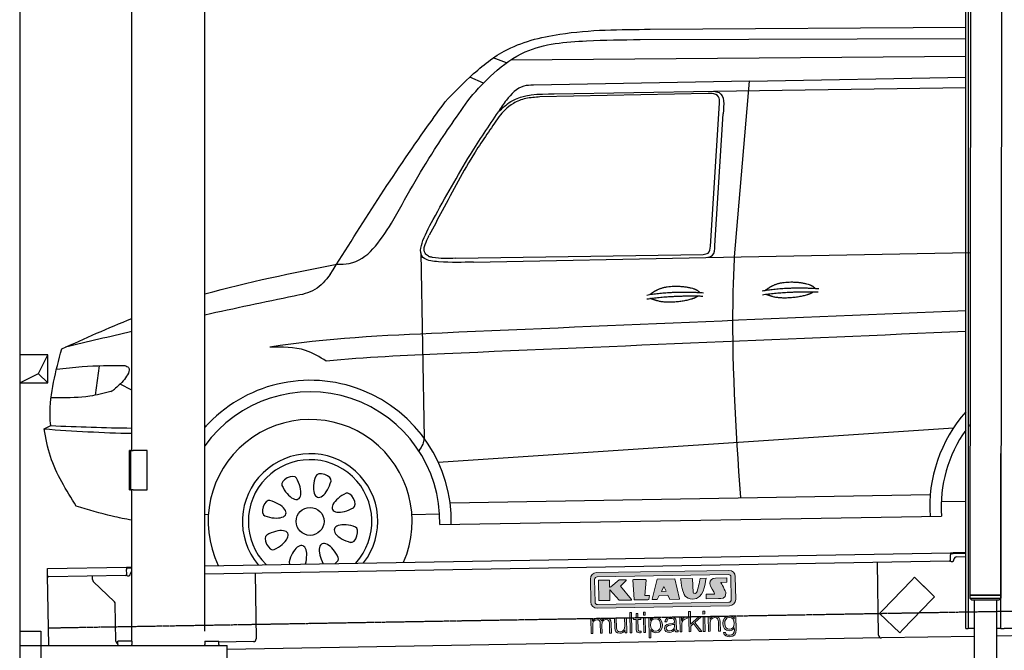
# Model space of a CAD drawing. Header units: millimetres. Extents: x 1073 to 6773, y 5641 to 12616.
# Tile 2 of 4: x 1073 to 4585, y 7995 to 10246. Entities that reach past the tile are written whole.
import ezdxf

# ---------------------------------------------------------------- set-up
doc = ezdxf.new("R2010")
doc.units = ezdxf.units.MM
doc.linetypes.add('GEN3', pattern=[6.25, 5, -1.25])
doc.layers.get('0').update_dxf_attribs({"lineweight": 25})
doc.layers.add('3', color=6, linetype='GEN3', lineweight=25)
doc.layers.add('breakthrough', color=1, linetype='Continuous', lineweight=25)
doc.layers.add('Car', color=10, linetype='Continuous')
doc.layers.add('Logo', color=7, linetype='Continuous')

# ---------------------------------------------------------------- blocks, each defined once
blk = doc.blocks.new('KLAUS')
at = {"layer": 'Logo', "true_color": 0x7b7b7a}
h = blk.add_hatch(color=8, dxfattribs=at)
h.dxf.hatch_style = 2
edge = h.paths.add_edge_path()
edge.add_spline(control_points=[(3.6, 29.09), (2.88, 29.09), (2.3, 28.51), (2.3, 27.8), (2.3, 27.8), (2.3, 16.11), (2.3, 16.11), (2.3, 15.39), (2.88, 14.81), (3.6, 14.81), (3.6, 14.81), (71.16, 14.81), (71.16, 14.81), (71.88, 14.81), (72.46, 15.39), (72.46, 16.11), (72.46, 16.11), (72.46, 27.8), (72.46, 27.8), (72.46, 28.51), (71.88, 29.09), (71.16, 29.09), (71.16, 29.09), (3.6, 29.09), (3.6, 29.09), (3.6, 29.09), (3.6, 29.09), (3.6, 29.09)], knot_values=[0, 0, 0, 0, 1, 1, 1, 2, 2, 2, 3, 3, 3, 4, 4, 4, 5, 5, 5, 6, 6, 6, 7, 7, 7, 8, 8, 8, 9, 9, 9, 9], degree=3, periodic=0)
edge = h.paths.add_edge_path()
edge.add_spline(control_points=[(3.35, 31.23), (3.35, 31.23), (71.47, 31.23), (71.47, 31.23), (73.26, 31.23), (74.71, 29.77), (74.71, 27.99), (74.71, 27.99), (74.71, 16.17), (74.71, 16.17), (74.71, 14.38), (73.26, 12.93), (71.47, 12.93), (71.47, 12.93), (3.35, 12.93), (3.35, 12.93), (1.56, 12.93), (0.11, 14.38), (0.11, 16.17), (0.11, 16.17), (0.11, 27.99), (0.11, 27.99), (0.11, 29.77), (1.56, 31.23), (3.35, 31.23), (3.35, 31.23), (3.35, 31.23), (3.35, 31.23)], knot_values=[0, 0, 0, 0, 1, 1, 1, 2, 2, 2, 3, 3, 3, 4, 4, 4, 5, 5, 5, 6, 6, 6, 7, 7, 7, 8, 8, 8, 9, 9, 9, 9], degree=3, periodic=0)
h = blk.add_hatch(color=8, dxfattribs=at)
h.dxf.hatch_style = 2
edge = h.paths.add_edge_path()
edge.add_spline(control_points=[(4.5, 27.33), (4.5, 27.33), (9.7, 27.33), (9.7, 27.33), (9.84, 27.33), (9.96, 27.22), (9.96, 27.08), (9.96, 27.08), (9.96, 23.69), (9.96, 23.69), (9.96, 23.69), (9.94, 23.64), (10.04, 23.59), (10.14, 23.53), (10.2, 23.57), (10.2, 23.57), (10.2, 23.57), (10.51, 23.75), (10.51, 23.75), (10.51, 23.75), (14.94, 27.33), (14.94, 27.33), (14.94, 27.33), (18.41, 27.33), (18.41, 27.33), (18.41, 27.33), (18.49, 27.33), (18.56, 27.2), (18.65, 27.04), (18.53, 26.91), (18.53, 26.91), (18.53, 26.91), (15.49, 24.11), (15.49, 24.11), (15.49, 24.11), (21.14, 17.06), (21.14, 17.06), (21.14, 17.06), (21.13, 16.91), (21.13, 16.91), (21.08, 16.84), (20.99, 16.82), (20.99, 16.82), (20.99, 16.82), (14.7, 16.82), (14.7, 16.82), (14.7, 16.82), (10.26, 22.17), (10.26, 22.17), (10.26, 22.17), (10.19, 22.24), (10.08, 22.21), (9.97, 22.18), (9.96, 22.11), (9.96, 22.11), (9.96, 22.11), (9.96, 17.08), (9.96, 17.08), (9.96, 16.94), (9.84, 16.82), (9.7, 16.82), (9.7, 16.82), (4.5, 16.82), (4.5, 16.82), (4.36, 16.82), (4.25, 16.94), (4.25, 17.08), (4.25, 17.08), (4.25, 27.08), (4.25, 27.08), (4.25, 27.22), (4.36, 27.33), (4.5, 27.33), (4.5, 27.33), (4.5, 27.33), (4.5, 27.33)], knot_values=[0, 0, 0, 0, 1, 1, 1, 2, 2, 2, 3, 3, 3, 4, 4, 4, 5, 5, 5, 6, 6, 6, 7, 7, 7, 8, 8, 8, 9, 9, 9, 10, 10, 10, 11, 11, 11, 12, 12, 12, 13, 13, 13, 14, 14, 14, 15, 15, 15, 16, 16, 16, 17, 17, 17, 18, 18, 18, 19, 19, 19, 20, 20, 20, 21, 21, 21, 22, 22, 22, 23, 23, 23, 24, 24, 24, 25, 25, 25, 25], degree=3, periodic=0)
h = blk.add_hatch(color=8, dxfattribs=at)
h.dxf.hatch_style = 2
h.paths.add_polyline_path([(22.42, 17.06), (21.97, 27.15), (22.24, 27.33), (28.55, 27.33), (28.86, 26.97), (28.01, 19.08), (30.26, 19.07), (30.44, 18.95), (30.08, 16.95), (29.49, 16.82), (22.6, 16.82)])
h = blk.add_hatch(color=8, dxfattribs=at)
h.paths.add_polyline_path([(36.52, 21.01), (38.93, 21.01), (37.87, 23.57)])
h.paths.add_polyline_path([(34.52, 27.33), (43.65, 27.33), (45.76, 16.94), (45.57, 16.82), (40.83, 16.82), (39.89, 18.95), (35.42, 18.95), (34.27, 16.82), (31.78, 16.82), (31.66, 17)])
h = blk.add_hatch(color=8, dxfattribs=at)
h.dxf.hatch_style = 2
edge = h.paths.add_edge_path()
edge.add_spline(control_points=[(52.69, 27.32), (52.69, 27.32), (52.88, 20.14), (52.88, 20.14), (53.01, 19.89), (53.2, 19.77), (53.43, 19.71), (53.91, 19.59), (54.43, 19.57), (54.64, 20.03), (55.23, 21.34), (56.27, 25.45), (56.6, 27.33), (56.6, 27.33), (59.77, 27.33), (59.77, 27.33), (58.77, 23.9), (58.56, 16.82), (52.63, 16.76), (48.72, 16.72), (48.01, 19.35), (47.27, 22.24), (46.89, 23.68), (46.54, 27.33), (46.54, 27.33), (46.54, 27.33), (52.69, 27.32), (52.69, 27.32), (52.69, 27.32), (52.69, 27.32), (52.69, 27.32)], knot_values=[0, 0, 0, 0, 1, 1, 1, 2, 2, 2, 3, 3, 3, 4, 4, 4, 5, 5, 5, 6, 6, 6, 7, 7, 7, 8, 8, 8, 9, 9, 9, 10, 10, 10, 10], degree=3, periodic=0)
h = blk.add_hatch(color=8, dxfattribs=at)
h.dxf.hatch_style = 2
edge = h.paths.add_edge_path()
edge.add_spline(control_points=[(64.46, 27.33), (64.46, 27.33), (70.31, 27.33), (70.31, 27.33), (70.31, 26.52), (70.31, 26.02), (70.31, 25.12), (70.31, 25.12), (67.3, 25.12), (67.3, 25.12), (67.24, 25.04), (67.25, 25.11), (67.25, 24.91), (67.25, 24.88), (69.73, 20.38), (69.73, 19.57), (69.73, 16.4), (67.22, 16.81), (65.9, 16.82), (65.9, 16.82), (59.59, 16.82), (59.59, 16.82), (59.59, 17.76), (59.59, 18.23), (59.59, 19.14), (59.59, 19.14), (63.75, 19.14), (63.75, 19.14), (63.82, 19.22), (63.81, 19.11), (63.81, 19.31), (63.81, 20.32), (61.58, 23.06), (61.58, 24.63), (61.58, 26.33), (62.83, 27.34), (64.46, 27.33), (64.46, 27.33), (64.46, 27.33), (64.46, 27.33)], knot_values=[0, 0, 0, 0, 1, 1, 1, 2, 2, 2, 3, 3, 3, 4, 4, 4, 5, 5, 5, 6, 6, 6, 7, 7, 7, 8, 8, 8, 9, 9, 9, 10, 10, 10, 11, 11, 11, 12, 12, 12, 13, 13, 13, 13], degree=3, periodic=0)
at = {"layer": 'Logo', "true_color": 0xef7c00}
h = blk.add_hatch(color=30, dxfattribs=at)
h.dxf.hatch_style = 2
h.paths.add_polyline_path([(20.07, 0), (20.99, 0), (20.99, 10.45), (20.07, 10.45)])
h = blk.add_hatch(color=30, dxfattribs=at)
h.paths.add_polyline_path([(27.1, 0), (28.03, 0), (28.03, 7.55), (27.1, 7.55)])
h.paths.add_polyline_path([(27.1, 8.98), (28.03, 8.98), (28.03, 10.45), (27.1, 10.45)])
h = blk.add_hatch(color=30, dxfattribs=at)
h.dxf.hatch_style = 2
h.paths.add_polyline_path([(50.4, 0), (51.32, 0), (51.32, 2.87), (52.82, 4.11), (55.8, 0), (56.96, 0), (53.52, 4.76), (56.74, 7.55), (55.51, 7.55), (51.32, 3.89), (51.32, 10.45), (50.4, 10.45)])
h = blk.add_hatch(color=30, dxfattribs=at)
h.paths.add_polyline_path([(57.74, 0), (58.66, 0), (58.66, 7.55), (57.74, 7.55)])
h.paths.add_polyline_path([(57.74, 8.98), (58.66, 8.98), (58.66, 10.45), (57.74, 10.45)])
h = blk.add_hatch(color=30, dxfattribs=at)
h.dxf.hatch_style = 2
edge = h.paths.add_edge_path()
edge.add_spline(control_points=[(0, 0), (0, 0), (0.92, 0), (0.92, 0), (0.92, 0), (0.92, 4.22), (0.92, 4.22), (0.94, 5.8), (1.58, 7), (3.18, 7), (4.35, 7), (4.77, 6.15), (4.76, 5.12), (4.76, 5.12), (4.76, 0), (4.76, 0), (4.76, 0), (5.68, 0), (5.68, 0), (5.68, 0), (5.68, 4.27), (5.68, 4.27), (5.68, 5.68), (6.14, 7), (7.73, 7), (9.05, 7), (9.52, 6.32), (9.52, 5.08), (9.52, 5.08), (9.52, 0), (9.52, 0), (9.52, 0), (10.44, 0), (10.44, 0), (10.44, 0), (10.44, 5.12), (10.44, 5.12), (10.44, 6.91), (9.59, 7.77), (7.94, 7.77), (6.94, 7.77), (5.99, 7.29), (5.54, 6.3), (5.26, 7.29), (4.36, 7.77), (3.37, 7.77), (2.17, 7.77), (1.38, 7.19), (0.89, 6.28), (0.89, 6.28), (0.85, 6.28), (0.85, 6.28), (0.85, 6.28), (0.85, 7.55), (0.85, 7.55), (0.85, 7.55), (0, 7.55), (0, 7.55), (0, 7.55), (0, 0), (0, 0), (0, 0), (0, 0), (0, 0)], knot_values=[0, 0, 0, 0, 1, 1, 1, 2, 2, 2, 3, 3, 3, 4, 4, 4, 5, 5, 5, 6, 6, 6, 7, 7, 7, 8, 8, 8, 9, 9, 9, 10, 10, 10, 11, 11, 11, 12, 12, 12, 13, 13, 13, 14, 14, 14, 15, 15, 15, 16, 16, 16, 17, 17, 17, 18, 18, 18, 19, 19, 19, 20, 20, 20, 21, 21, 21, 21], degree=3, periodic=0)
h = blk.add_hatch(color=30, dxfattribs=at)
h.dxf.hatch_style = 2
edge = h.paths.add_edge_path()
edge.add_spline(control_points=[(18.31, 7.55), (18.31, 7.55), (17.39, 7.55), (17.39, 7.55), (17.39, 7.55), (17.39, 3.59), (17.39, 3.59), (17.39, 2.05), (16.7, 0.56), (15.12, 0.56), (13.66, 0.56), (13.15, 1.27), (13.1, 2.64), (13.1, 2.64), (13.1, 7.55), (13.1, 7.55), (13.1, 7.55), (12.18, 7.55), (12.18, 7.55), (12.18, 7.55), (12.18, 2.65), (12.18, 2.65), (12.18, 0.89), (12.93, -0.22), (14.83, -0.22), (15.96, -0.22), (16.95, 0.35), (17.44, 1.36), (17.44, 1.36), (17.47, 1.36), (17.47, 1.36), (17.47, 1.36), (17.47, 0), (17.47, 0), (17.47, 0), (18.31, 0), (18.31, 0), (18.31, 0), (18.31, 7.55), (18.31, 7.55), (18.31, 7.55), (18.31, 7.55), (18.31, 7.55)], knot_values=[0, 0, 0, 0, 1, 1, 1, 2, 2, 2, 3, 3, 3, 4, 4, 4, 5, 5, 5, 6, 6, 6, 7, 7, 7, 8, 8, 8, 9, 9, 9, 10, 10, 10, 11, 11, 11, 12, 12, 12, 13, 13, 13, 14, 14, 14, 14], degree=3, periodic=0)
h = blk.add_hatch(color=30, dxfattribs=at)
h.dxf.hatch_style = 2
edge = h.paths.add_edge_path()
edge.add_spline(control_points=[(24.22, 9.82), (24.22, 9.82), (23.3, 9.82), (23.3, 9.82), (23.3, 9.82), (23.3, 7.55), (23.3, 7.55), (23.3, 7.55), (21.98, 7.55), (21.98, 7.55), (21.98, 7.55), (21.98, 6.78), (21.98, 6.78), (21.98, 6.78), (23.3, 6.78), (23.3, 6.78), (23.3, 6.78), (23.3, 1.61), (23.3, 1.61), (23.28, 0.32), (23.71, -0.09), (24.94, -0.09), (25.22, -0.09), (25.48, -0.06), (25.76, -0.06), (25.76, -0.06), (25.76, 0.73), (25.76, 0.73), (25.5, 0.7), (25.23, 0.69), (24.97, 0.69), (24.31, 0.73), (24.22, 1.08), (24.22, 1.68), (24.22, 1.68), (24.22, 6.78), (24.22, 6.78), (24.22, 6.78), (25.76, 6.78), (25.76, 6.78), (25.76, 6.78), (25.76, 7.55), (25.76, 7.55), (25.76, 7.55), (24.22, 7.55), (24.22, 7.55), (24.22, 7.55), (24.22, 9.82), (24.22, 9.82), (24.22, 9.82), (24.22, 9.82), (24.22, 9.82)], knot_values=[0, 0, 0, 0, 1, 1, 1, 2, 2, 2, 3, 3, 3, 4, 4, 4, 5, 5, 5, 6, 6, 6, 7, 7, 7, 8, 8, 8, 9, 9, 9, 10, 10, 10, 11, 11, 11, 12, 12, 12, 13, 13, 13, 14, 14, 14, 15, 15, 15, 16, 16, 16, 17, 17, 17, 17], degree=3, periodic=0)
h = blk.add_hatch(color=30, dxfattribs=at)
edge = h.paths.add_edge_path()
edge.add_spline(control_points=[(35.84, 3.78), (35.84, 2.21), (35.12, 0.56), (33.37, 0.56), (31.4, 0.56), (30.72, 2.21), (30.72, 3.78), (30.72, 5.49), (31.33, 7), (33.37, 7), (35.12, 7), (35.84, 5.34), (35.84, 3.78), (35.84, 3.78), (35.84, 3.78), (35.84, 3.78)], knot_values=[0, 0, 0, 0, 1, 1, 1, 2, 2, 2, 3, 3, 3, 4, 4, 4, 5, 5, 5, 5], degree=3, periodic=0)
edge = h.paths.add_edge_path()
edge.add_spline(control_points=[(29.79, -2.8), (29.79, -2.8), (30.72, -2.8), (30.72, -2.8), (30.72, -2.8), (30.72, 1.43), (30.72, 1.43), (30.72, 1.43), (30.74, 1.43), (30.74, 1.43), (31.14, 0.35), (32.24, -0.22), (33.37, -0.22), (35.66, -0.22), (36.76, 1.64), (36.76, 3.78), (36.76, 5.91), (35.66, 7.77), (33.37, 7.77), (32.15, 7.77), (31.1, 7.14), (30.67, 6.12), (30.67, 6.12), (30.64, 6.12), (30.64, 6.12), (30.64, 6.12), (30.64, 7.55), (30.64, 7.55), (30.64, 7.55), (29.79, 7.55), (29.79, 7.55), (29.79, 7.55), (29.79, -2.8), (29.79, -2.8), (29.79, -2.8), (29.79, -2.8), (29.79, -2.8)], knot_values=[0, 0, 0, 0, 1, 1, 1, 2, 2, 2, 3, 3, 3, 4, 4, 4, 5, 5, 5, 6, 6, 6, 7, 7, 7, 8, 8, 8, 9, 9, 9, 10, 10, 10, 11, 11, 11, 12, 12, 12, 12], degree=3, periodic=0)
h = blk.add_hatch(color=30, dxfattribs=at)
edge = h.paths.add_edge_path()
edge.add_spline(control_points=[(43.03, 2.93), (43.04, 1.45), (41.8, 0.56), (40.39, 0.56), (39.53, 0.56), (38.71, 1.13), (38.71, 2.05), (38.71, 3.53), (40.66, 3.51), (42.22, 3.79), (42.47, 3.84), (42.88, 3.91), (43, 4.13), (43, 4.13), (43.03, 4.13), (43.03, 4.13), (43.03, 4.13), (43.03, 2.93), (43.03, 2.93), (43.03, 2.93), (43.03, 2.93), (43.03, 2.93)], knot_values=[0, 0, 0, 0, 1, 1, 1, 2, 2, 2, 3, 3, 3, 4, 4, 4, 5, 5, 5, 6, 6, 6, 7, 7, 7, 7], degree=3, periodic=0)
edge = h.paths.add_edge_path()
edge.add_spline(control_points=[(39.03, 5.24), (39.06, 6.47), (39.91, 7), (41.05, 7), (42.14, 7), (43.03, 6.69), (43.03, 5.45), (43.03, 4.61), (42.6, 4.51), (41.84, 4.42), (39.85, 4.19), (37.79, 4.11), (37.79, 1.99), (37.79, 0.47), (38.93, -0.22), (40.32, -0.22), (41.77, -0.22), (42.43, 0.34), (43.07, 1.32), (43.07, 1.32), (43.1, 1.32), (43.1, 1.32), (43.1, 0.53), (43.25, 0), (44.19, 0), (44.43, 0), (44.58, 0.01), (44.79, 0.06), (44.79, 0.06), (44.79, 0.83), (44.79, 0.83), (44.71, 0.81), (44.6, 0.78), (44.49, 0.78), (44.13, 0.78), (43.95, 0.98), (43.95, 1.33), (43.95, 1.33), (43.95, 5.34), (43.95, 5.34), (43.95, 7.36), (42.5, 7.77), (41.17, 7.77), (39.44, 7.77), (38.2, 7.01), (38.11, 5.24), (38.11, 5.24), (39.03, 5.24), (39.03, 5.24), (39.03, 5.24), (39.03, 5.24), (39.03, 5.24)], knot_values=[0, 0, 0, 0, 1, 1, 1, 2, 2, 2, 3, 3, 3, 4, 4, 4, 5, 5, 5, 6, 6, 6, 7, 7, 7, 8, 8, 8, 9, 9, 9, 10, 10, 10, 11, 11, 11, 12, 12, 12, 13, 13, 13, 14, 14, 14, 15, 15, 15, 16, 16, 16, 17, 17, 17, 17], degree=3, periodic=0)
h = blk.add_hatch(color=30, dxfattribs=at)
h.dxf.hatch_style = 2
edge = h.paths.add_edge_path()
edge.add_spline(control_points=[(45.79, 0), (45.79, 0), (46.71, 0), (46.71, 0), (46.71, 0), (46.71, 4.03), (46.71, 4.03), (46.71, 5.59), (47.85, 6.82), (49.52, 6.73), (49.52, 6.73), (49.52, 7.66), (49.52, 7.66), (48.16, 7.72), (47.14, 7), (46.67, 5.78), (46.67, 5.78), (46.64, 5.78), (46.64, 5.78), (46.64, 5.78), (46.64, 7.55), (46.64, 7.55), (46.64, 7.55), (45.79, 7.55), (45.79, 7.55), (45.79, 7.55), (45.79, 0), (45.79, 0), (45.79, 0), (45.79, 0), (45.79, 0)], knot_values=[0, 0, 0, 0, 1, 1, 1, 2, 2, 2, 3, 3, 3, 4, 4, 4, 5, 5, 5, 6, 6, 6, 7, 7, 7, 8, 8, 8, 9, 9, 9, 10, 10, 10, 10], degree=3, periodic=0)
h = blk.add_hatch(color=30, dxfattribs=at)
h.dxf.hatch_style = 2
edge = h.paths.add_edge_path()
edge.add_spline(control_points=[(60.41, 0), (60.41, 0), (61.33, 0), (61.33, 0), (61.33, 0), (61.33, 4.41), (61.33, 4.41), (61.36, 5.89), (62.24, 7), (63.7, 7), (65.2, 7), (65.62, 6.02), (65.62, 4.71), (65.62, 4.71), (65.62, 0), (65.62, 0), (65.62, 0), (66.54, 0), (66.54, 0), (66.54, 0), (66.54, 4.86), (66.54, 4.86), (66.54, 6.66), (65.9, 7.77), (63.78, 7.77), (62.71, 7.77), (61.7, 7.16), (61.36, 6.25), (61.36, 6.25), (61.33, 6.25), (61.33, 6.25), (61.33, 6.25), (61.33, 7.55), (61.33, 7.55), (61.33, 7.55), (60.41, 7.55), (60.41, 7.55), (60.41, 7.55), (60.41, 0), (60.41, 0), (60.41, 0), (60.41, 0), (60.41, 0)], knot_values=[0, 0, 0, 0, 1, 1, 1, 2, 2, 2, 3, 3, 3, 4, 4, 4, 5, 5, 5, 6, 6, 6, 7, 7, 7, 8, 8, 8, 9, 9, 9, 10, 10, 10, 11, 11, 11, 12, 12, 12, 13, 13, 13, 14, 14, 14, 14], degree=3, periodic=0)
h = blk.add_hatch(color=30, dxfattribs=at)
edge = h.paths.add_edge_path()
edge.add_spline(control_points=[(71.32, 0.86), (69.62, 0.86), (68.83, 2.34), (68.83, 3.86), (68.83, 5.43), (69.56, 7), (71.32, 7), (73.06, 7), (73.75, 5.34), (73.75, 3.86), (73.75, 2.33), (72.91, 0.86), (71.32, 0.86), (71.32, 0.86), (71.32, 0.86), (71.32, 0.86)], knot_values=[0, 0, 0, 0, 1, 1, 1, 2, 2, 2, 3, 3, 3, 4, 4, 4, 5, 5, 5, 5], degree=3, periodic=0)
edge = h.paths.add_edge_path()
edge.add_spline(control_points=[(74.67, 7.55), (74.67, 7.55), (73.75, 7.55), (73.75, 7.55), (73.75, 7.55), (73.75, 6.25), (73.75, 6.25), (73.75, 6.25), (73.72, 6.25), (73.72, 6.25), (73.35, 7.09), (72.41, 7.77), (71.32, 7.77), (69.13, 7.77), (67.9, 6.05), (67.9, 3.97), (67.9, 1.82), (68.9, 0.09), (71.32, 0.09), (72.4, 0.09), (73.29, 0.72), (73.72, 1.64), (73.72, 1.64), (73.75, 1.64), (73.75, 1.64), (73.75, 1.64), (73.75, 0.61), (73.75, 0.61), (73.75, -1.23), (73.01, -2.24), (71.32, -2.24), (70.29, -2.24), (69.31, -1.85), (69.1, -0.73), (69.1, -0.73), (68.18, -0.73), (68.18, -0.73), (68.31, -2.34), (69.81, -3.02), (71.32, -3.02), (73.79, -3.02), (74.65, -1.64), (74.67, 0.61), (74.67, 0.61), (74.67, 7.55), (74.67, 7.55), (74.67, 7.55), (74.67, 7.55), (74.67, 7.55)], knot_values=[0, 0, 0, 0, 1, 1, 1, 2, 2, 2, 3, 3, 3, 4, 4, 4, 5, 5, 5, 6, 6, 6, 7, 7, 7, 8, 8, 8, 9, 9, 9, 10, 10, 10, 11, 11, 11, 12, 12, 12, 13, 13, 13, 14, 14, 14, 15, 15, 15, 16, 16, 16, 16], degree=3, periodic=0)
at = {"layer": 'Logo', "lineweight": 0}
for points in [[(22.42, 17.06), (21.97, 27.15), (22.24, 27.33), (28.55, 27.33), (28.86, 26.97), (28.01, 19.08), (30.26, 19.07), (30.44, 18.95), (30.08, 16.95), (29.49, 16.82), (22.6, 16.82), (22.42, 17.06), (22.42, 17.06)], [(34.52, 27.33), (43.65, 27.33), (45.76, 16.94), (45.57, 16.82), (40.83, 16.82), (39.89, 18.95), (35.42, 18.95), (34.27, 16.82), (31.78, 16.82), (31.66, 17), (34.52, 27.33), (34.52, 27.33)], [(36.52, 21.01), (38.93, 21.01), (37.87, 23.57), (36.52, 21.01), (36.52, 21.01)], [(20.07, 0), (20.99, 0), (20.99, 10.45), (20.07, 10.45), (20.07, 0), (20.07, 0)], [(27.1, 8.98), (28.03, 8.98), (28.03, 10.45), (27.1, 10.45), (27.1, 8.98), (27.1, 8.98)], [(50.4, 0), (51.32, 0), (51.32, 2.87), (52.82, 4.11), (55.8, 0), (56.96, 0), (53.52, 4.76), (56.74, 7.55), (55.51, 7.55), (51.32, 3.89), (51.32, 10.45), (50.4, 10.45), (50.4, 0), (50.4, 0)], [(57.74, 8.98), (58.66, 8.98), (58.66, 10.45), (57.74, 10.45), (57.74, 8.98), (57.74, 8.98)], [(27.1, 0), (28.03, 0), (28.03, 7.55), (27.1, 7.55), (27.1, 0), (27.1, 0)], [(57.74, 0), (58.66, 0), (58.66, 7.55), (57.74, 7.55), (57.74, 0), (57.74, 0)]]:
    blk.add_lwpolyline(points, dxfattribs=at)
for points, knots in [([(3.35, 31.23), (3.35, 31.23), (71.47, 31.23), (71.47, 31.23), (73.26, 31.23), (74.71, 29.77), (74.71, 27.99), (74.71, 27.99), (74.71, 16.17), (74.71, 16.17), (74.71, 14.38), (73.26, 12.93), (71.47, 12.93), (71.47, 12.93), (3.35, 12.93), (3.35, 12.93), (1.56, 12.93), (0.11, 14.38), (0.11, 16.17), (0.11, 16.17), (0.11, 27.99), (0.11, 27.99), (0.11, 29.77), (1.56, 31.23), (3.35, 31.23), (3.35, 31.23), (3.35, 31.23), (3.35, 31.23)], [0, 0, 0, 0, 1, 1, 1, 2, 2, 2, 3, 3, 3, 4, 4, 4, 5, 5, 5, 6, 6, 6, 7, 7, 7, 8, 8, 8, 9, 9, 9, 9]), ([(3.6, 29.09), (2.88, 29.09), (2.3, 28.51), (2.3, 27.8), (2.3, 27.8), (2.3, 16.11), (2.3, 16.11), (2.3, 15.39), (2.88, 14.81), (3.6, 14.81), (3.6, 14.81), (71.16, 14.81), (71.16, 14.81), (71.88, 14.81), (72.46, 15.39), (72.46, 16.11), (72.46, 16.11), (72.46, 27.8), (72.46, 27.8), (72.46, 28.51), (71.88, 29.09), (71.16, 29.09), (71.16, 29.09), (3.6, 29.09), (3.6, 29.09), (3.6, 29.09), (3.6, 29.09), (3.6, 29.09)], [0, 0, 0, 0, 1, 1, 1, 2, 2, 2, 3, 3, 3, 4, 4, 4, 5, 5, 5, 6, 6, 6, 7, 7, 7, 8, 8, 8, 9, 9, 9, 9]), ([(4.5, 27.33), (4.5, 27.33), (9.7, 27.33), (9.7, 27.33), (9.84, 27.33), (9.96, 27.22), (9.96, 27.08), (9.96, 27.08), (9.96, 23.69), (9.96, 23.69), (9.96, 23.69), (9.94, 23.64), (10.04, 23.59), (10.14, 23.53), (10.2, 23.57), (10.2, 23.57), (10.2, 23.57), (10.51, 23.75), (10.51, 23.75), (10.51, 23.75), (14.94, 27.33), (14.94, 27.33), (14.94, 27.33), (18.41, 27.33), (18.41, 27.33), (18.41, 27.33), (18.49, 27.33), (18.56, 27.2), (18.65, 27.04), (18.53, 26.91), (18.53, 26.91), (18.53, 26.91), (15.49, 24.11), (15.49, 24.11), (15.49, 24.11), (21.14, 17.06), (21.14, 17.06), (21.14, 17.06), (21.13, 16.91), (21.13, 16.91), (21.08, 16.84), (20.99, 16.82), (20.99, 16.82), (20.99, 16.82), (14.7, 16.82), (14.7, 16.82), (14.7, 16.82), (10.26, 22.17), (10.26, 22.17), (10.26, 22.17), (10.19, 22.24), (10.08, 22.21), (9.97, 22.18), (9.96, 22.11), (9.96, 22.11), (9.96, 22.11), (9.96, 17.08), (9.96, 17.08), (9.96, 16.94), (9.84, 16.82), (9.7, 16.82), (9.7, 16.82), (4.5, 16.82), (4.5, 16.82), (4.36, 16.82), (4.25, 16.94), (4.25, 17.08), (4.25, 17.08), (4.25, 27.08), (4.25, 27.08), (4.25, 27.22), (4.36, 27.33), (4.5, 27.33), (4.5, 27.33), (4.5, 27.33), (4.5, 27.33)], [0, 0, 0, 0, 1, 1, 1, 2, 2, 2, 3, 3, 3, 4, 4, 4, 5, 5, 5, 6, 6, 6, 7, 7, 7, 8, 8, 8, 9, 9, 9, 10, 10, 10, 11, 11, 11, 12, 12, 12, 13, 13, 13, 14, 14, 14, 15, 15, 15, 16, 16, 16, 17, 17, 17, 18, 18, 18, 19, 19, 19, 20, 20, 20, 21, 21, 21, 22, 22, 22, 23, 23, 23, 24, 24, 24, 25, 25, 25, 25]), ([(52.69, 27.32), (52.69, 27.32), (52.88, 20.14), (52.88, 20.14), (53.01, 19.89), (53.2, 19.77), (53.43, 19.71), (53.91, 19.59), (54.43, 19.57), (54.64, 20.03), (55.23, 21.34), (56.27, 25.45), (56.6, 27.33), (56.6, 27.33), (59.77, 27.33), (59.77, 27.33), (58.77, 23.9), (58.56, 16.82), (52.63, 16.76), (48.72, 16.72), (48.01, 19.35), (47.27, 22.24), (46.89, 23.68), (46.54, 27.33), (46.54, 27.33), (46.54, 27.33), (52.69, 27.32), (52.69, 27.32), (52.69, 27.32), (52.69, 27.32), (52.69, 27.32)], [0, 0, 0, 0, 1, 1, 1, 2, 2, 2, 3, 3, 3, 4, 4, 4, 5, 5, 5, 6, 6, 6, 7, 7, 7, 8, 8, 8, 9, 9, 9, 10, 10, 10, 10]), ([(64.46, 27.33), (64.46, 27.33), (70.31, 27.33), (70.31, 27.33), (70.31, 26.52), (70.31, 26.02), (70.31, 25.12), (70.31, 25.12), (67.3, 25.12), (67.3, 25.12), (67.24, 25.04), (67.25, 25.11), (67.25, 24.91), (67.25, 24.88), (69.73, 20.38), (69.73, 19.57), (69.73, 16.4), (67.22, 16.81), (65.9, 16.82), (65.9, 16.82), (59.59, 16.82), (59.59, 16.82), (59.59, 17.76), (59.59, 18.23), (59.59, 19.14), (59.59, 19.14), (63.75, 19.14), (63.75, 19.14), (63.82, 19.22), (63.81, 19.11), (63.81, 19.31), (63.81, 20.32), (61.58, 23.06), (61.58, 24.63), (61.58, 26.33), (62.83, 27.34), (64.46, 27.33), (64.46, 27.33), (64.46, 27.33), (64.46, 27.33)], [0, 0, 0, 0, 1, 1, 1, 2, 2, 2, 3, 3, 3, 4, 4, 4, 5, 5, 5, 6, 6, 6, 7, 7, 7, 8, 8, 8, 9, 9, 9, 10, 10, 10, 11, 11, 11, 12, 12, 12, 13, 13, 13, 13]), ([(0, 0), (0, 0), (0.92, 0), (0.92, 0), (0.92, 0), (0.92, 4.22), (0.92, 4.22), (0.94, 5.8), (1.58, 7), (3.18, 7), (4.35, 7), (4.77, 6.15), (4.76, 5.12), (4.76, 5.12), (4.76, 0), (4.76, 0), (4.76, 0), (5.68, 0), (5.68, 0), (5.68, 0), (5.68, 4.27), (5.68, 4.27), (5.68, 5.68), (6.14, 7), (7.73, 7), (9.05, 7), (9.52, 6.32), (9.52, 5.08), (9.52, 5.08), (9.52, 0), (9.52, 0), (9.52, 0), (10.44, 0), (10.44, 0), (10.44, 0), (10.44, 5.12), (10.44, 5.12), (10.44, 6.91), (9.59, 7.77), (7.94, 7.77), (6.94, 7.77), (5.99, 7.29), (5.54, 6.3), (5.26, 7.29), (4.36, 7.77), (3.37, 7.77), (2.17, 7.77), (1.38, 7.19), (0.89, 6.28), (0.89, 6.28), (0.85, 6.28), (0.85, 6.28), (0.85, 6.28), (0.85, 7.55), (0.85, 7.55), (0.85, 7.55), (0, 7.55), (0, 7.55), (0, 7.55), (0, 0), (0, 0), (0, 0), (0, 0), (0, 0)], [0, 0, 0, 0, 1, 1, 1, 2, 2, 2, 3, 3, 3, 4, 4, 4, 5, 5, 5, 6, 6, 6, 7, 7, 7, 8, 8, 8, 9, 9, 9, 10, 10, 10, 11, 11, 11, 12, 12, 12, 13, 13, 13, 14, 14, 14, 15, 15, 15, 16, 16, 16, 17, 17, 17, 18, 18, 18, 19, 19, 19, 20, 20, 20, 21, 21, 21, 21]), ([(18.31, 7.55), (18.31, 7.55), (17.39, 7.55), (17.39, 7.55), (17.39, 7.55), (17.39, 3.59), (17.39, 3.59), (17.39, 2.05), (16.7, 0.56), (15.12, 0.56), (13.66, 0.56), (13.15, 1.27), (13.1, 2.64), (13.1, 2.64), (13.1, 7.55), (13.1, 7.55), (13.1, 7.55), (12.18, 7.55), (12.18, 7.55), (12.18, 7.55), (12.18, 2.65), (12.18, 2.65), (12.18, 0.89), (12.93, -0.22), (14.83, -0.22), (15.96, -0.22), (16.95, 0.35), (17.44, 1.36), (17.44, 1.36), (17.47, 1.36), (17.47, 1.36), (17.47, 1.36), (17.47, 0), (17.47, 0), (17.47, 0), (18.31, 0), (18.31, 0), (18.31, 0), (18.31, 7.55), (18.31, 7.55), (18.31, 7.55), (18.31, 7.55), (18.31, 7.55)], [0, 0, 0, 0, 1, 1, 1, 2, 2, 2, 3, 3, 3, 4, 4, 4, 5, 5, 5, 6, 6, 6, 7, 7, 7, 8, 8, 8, 9, 9, 9, 10, 10, 10, 11, 11, 11, 12, 12, 12, 13, 13, 13, 14, 14, 14, 14]), ([(24.22, 9.82), (24.22, 9.82), (23.3, 9.82), (23.3, 9.82), (23.3, 9.82), (23.3, 7.55), (23.3, 7.55), (23.3, 7.55), (21.98, 7.55), (21.98, 7.55), (21.98, 7.55), (21.98, 6.78), (21.98, 6.78), (21.98, 6.78), (23.3, 6.78), (23.3, 6.78), (23.3, 6.78), (23.3, 1.61), (23.3, 1.61), (23.28, 0.32), (23.71, -0.09), (24.94, -0.09), (25.22, -0.09), (25.48, -0.06), (25.76, -0.06), (25.76, -0.06), (25.76, 0.73), (25.76, 0.73), (25.5, 0.7), (25.23, 0.69), (24.97, 0.69), (24.31, 0.73), (24.22, 1.08), (24.22, 1.68), (24.22, 1.68), (24.22, 6.78), (24.22, 6.78), (24.22, 6.78), (25.76, 6.78), (25.76, 6.78), (25.76, 6.78), (25.76, 7.55), (25.76, 7.55), (25.76, 7.55), (24.22, 7.55), (24.22, 7.55), (24.22, 7.55), (24.22, 9.82), (24.22, 9.82), (24.22, 9.82), (24.22, 9.82), (24.22, 9.82)], [0, 0, 0, 0, 1, 1, 1, 2, 2, 2, 3, 3, 3, 4, 4, 4, 5, 5, 5, 6, 6, 6, 7, 7, 7, 8, 8, 8, 9, 9, 9, 10, 10, 10, 11, 11, 11, 12, 12, 12, 13, 13, 13, 14, 14, 14, 15, 15, 15, 16, 16, 16, 17, 17, 17, 17]), ([(29.79, -2.8), (29.79, -2.8), (30.72, -2.8), (30.72, -2.8), (30.72, -2.8), (30.72, 1.43), (30.72, 1.43), (30.72, 1.43), (30.74, 1.43), (30.74, 1.43), (31.14, 0.35), (32.24, -0.22), (33.37, -0.22), (35.66, -0.22), (36.76, 1.64), (36.76, 3.78), (36.76, 5.91), (35.66, 7.77), (33.37, 7.77), (32.15, 7.77), (31.1, 7.14), (30.67, 6.12), (30.67, 6.12), (30.64, 6.12), (30.64, 6.12), (30.64, 6.12), (30.64, 7.55), (30.64, 7.55), (30.64, 7.55), (29.79, 7.55), (29.79, 7.55), (29.79, 7.55), (29.79, -2.8), (29.79, -2.8), (29.79, -2.8), (29.79, -2.8), (29.79, -2.8)], [0, 0, 0, 0, 1, 1, 1, 2, 2, 2, 3, 3, 3, 4, 4, 4, 5, 5, 5, 6, 6, 6, 7, 7, 7, 8, 8, 8, 9, 9, 9, 10, 10, 10, 11, 11, 11, 12, 12, 12, 12]), ([(35.84, 3.78), (35.84, 2.21), (35.12, 0.56), (33.37, 0.56), (31.4, 0.56), (30.72, 2.21), (30.72, 3.78), (30.72, 5.49), (31.33, 7), (33.37, 7), (35.12, 7), (35.84, 5.34), (35.84, 3.78), (35.84, 3.78), (35.84, 3.78), (35.84, 3.78)], [0, 0, 0, 0, 1, 1, 1, 2, 2, 2, 3, 3, 3, 4, 4, 4, 5, 5, 5, 5]), ([(39.03, 5.24), (39.06, 6.47), (39.91, 7), (41.05, 7), (42.14, 7), (43.03, 6.69), (43.03, 5.45), (43.03, 4.61), (42.6, 4.51), (41.84, 4.42), (39.85, 4.19), (37.79, 4.11), (37.79, 1.99), (37.79, 0.47), (38.93, -0.22), (40.32, -0.22), (41.77, -0.22), (42.43, 0.34), (43.07, 1.32), (43.07, 1.32), (43.1, 1.32), (43.1, 1.32), (43.1, 0.53), (43.25, 0), (44.19, 0), (44.43, 0), (44.58, 0.01), (44.79, 0.06), (44.79, 0.06), (44.79, 0.83), (44.79, 0.83), (44.71, 0.81), (44.6, 0.78), (44.49, 0.78), (44.13, 0.78), (43.95, 0.98), (43.95, 1.33), (43.95, 1.33), (43.95, 5.34), (43.95, 5.34), (43.95, 7.36), (42.5, 7.77), (41.17, 7.77), (39.44, 7.77), (38.2, 7.01), (38.11, 5.24), (38.11, 5.24), (39.03, 5.24), (39.03, 5.24), (39.03, 5.24), (39.03, 5.24), (39.03, 5.24)], [0, 0, 0, 0, 1, 1, 1, 2, 2, 2, 3, 3, 3, 4, 4, 4, 5, 5, 5, 6, 6, 6, 7, 7, 7, 8, 8, 8, 9, 9, 9, 10, 10, 10, 11, 11, 11, 12, 12, 12, 13, 13, 13, 14, 14, 14, 15, 15, 15, 16, 16, 16, 17, 17, 17, 17]), ([(45.79, 0), (45.79, 0), (46.71, 0), (46.71, 0), (46.71, 0), (46.71, 4.03), (46.71, 4.03), (46.71, 5.59), (47.85, 6.82), (49.52, 6.73), (49.52, 6.73), (49.52, 7.66), (49.52, 7.66), (48.16, 7.72), (47.14, 7), (46.67, 5.78), (46.67, 5.78), (46.64, 5.78), (46.64, 5.78), (46.64, 5.78), (46.64, 7.55), (46.64, 7.55), (46.64, 7.55), (45.79, 7.55), (45.79, 7.55), (45.79, 7.55), (45.79, 0), (45.79, 0), (45.79, 0), (45.79, 0), (45.79, 0)], [0, 0, 0, 0, 1, 1, 1, 2, 2, 2, 3, 3, 3, 4, 4, 4, 5, 5, 5, 6, 6, 6, 7, 7, 7, 8, 8, 8, 9, 9, 9, 10, 10, 10, 10]), ([(60.41, 0), (60.41, 0), (61.33, 0), (61.33, 0), (61.33, 0), (61.33, 4.41), (61.33, 4.41), (61.36, 5.89), (62.24, 7), (63.7, 7), (65.2, 7), (65.62, 6.02), (65.62, 4.71), (65.62, 4.71), (65.62, 0), (65.62, 0), (65.62, 0), (66.54, 0), (66.54, 0), (66.54, 0), (66.54, 4.86), (66.54, 4.86), (66.54, 6.66), (65.9, 7.77), (63.78, 7.77), (62.71, 7.77), (61.7, 7.16), (61.36, 6.25), (61.36, 6.25), (61.33, 6.25), (61.33, 6.25), (61.33, 6.25), (61.33, 7.55), (61.33, 7.55), (61.33, 7.55), (60.41, 7.55), (60.41, 7.55), (60.41, 7.55), (60.41, 0), (60.41, 0), (60.41, 0), (60.41, 0), (60.41, 0)], [0, 0, 0, 0, 1, 1, 1, 2, 2, 2, 3, 3, 3, 4, 4, 4, 5, 5, 5, 6, 6, 6, 7, 7, 7, 8, 8, 8, 9, 9, 9, 10, 10, 10, 11, 11, 11, 12, 12, 12, 13, 13, 13, 14, 14, 14, 14]), ([(74.67, 7.55), (74.67, 7.55), (73.75, 7.55), (73.75, 7.55), (73.75, 7.55), (73.75, 6.25), (73.75, 6.25), (73.75, 6.25), (73.72, 6.25), (73.72, 6.25), (73.35, 7.09), (72.41, 7.77), (71.32, 7.77), (69.13, 7.77), (67.9, 6.05), (67.9, 3.97), (67.9, 1.82), (68.9, 0.09), (71.32, 0.09), (72.4, 0.09), (73.29, 0.72), (73.72, 1.64), (73.72, 1.64), (73.75, 1.64), (73.75, 1.64), (73.75, 1.64), (73.75, 0.61), (73.75, 0.61), (73.75, -1.23), (73.01, -2.24), (71.32, -2.24), (70.29, -2.24), (69.31, -1.85), (69.1, -0.73), (69.1, -0.73), (68.18, -0.73), (68.18, -0.73), (68.31, -2.34), (69.81, -3.02), (71.32, -3.02), (73.79, -3.02), (74.65, -1.64), (74.67, 0.61), (74.67, 0.61), (74.67, 7.55), (74.67, 7.55), (74.67, 7.55), (74.67, 7.55), (74.67, 7.55)], [0, 0, 0, 0, 1, 1, 1, 2, 2, 2, 3, 3, 3, 4, 4, 4, 5, 5, 5, 6, 6, 6, 7, 7, 7, 8, 8, 8, 9, 9, 9, 10, 10, 10, 11, 11, 11, 12, 12, 12, 13, 13, 13, 14, 14, 14, 15, 15, 15, 16, 16, 16, 16]), ([(71.32, 0.86), (69.62, 0.86), (68.83, 2.34), (68.83, 3.86), (68.83, 5.43), (69.56, 7), (71.32, 7), (73.06, 7), (73.75, 5.34), (73.75, 3.86), (73.75, 2.33), (72.91, 0.86), (71.32, 0.86), (71.32, 0.86), (71.32, 0.86), (71.32, 0.86)], [0, 0, 0, 0, 1, 1, 1, 2, 2, 2, 3, 3, 3, 4, 4, 4, 5, 5, 5, 5]), ([(43.03, 2.93), (43.04, 1.45), (41.8, 0.56), (40.39, 0.56), (39.53, 0.56), (38.71, 1.13), (38.71, 2.05), (38.71, 3.53), (40.66, 3.51), (42.22, 3.79), (42.47, 3.84), (42.88, 3.91), (43, 4.13), (43, 4.13), (43.03, 4.13), (43.03, 4.13), (43.03, 4.13), (43.03, 2.93), (43.03, 2.93), (43.03, 2.93), (43.03, 2.93), (43.03, 2.93)], [0, 0, 0, 0, 1, 1, 1, 2, 2, 2, 3, 3, 3, 4, 4, 4, 5, 5, 5, 6, 6, 6, 7, 7, 7, 7])]:
    blk.add_open_spline(points, degree=3, knots=knots, dxfattribs=at)

msp = doc.modelspace()

# ---------------------------------------------------------------- linework, layer by layer
for p, q in [((1072.8, 12115.9), (1072.8, 5815.9)), ((1472.8, 8708), (1472.8, 10683)), ((1732.8, 8063), (1732.8, 10683)), ((4574.5, 10556.4), (4571.8, 8191.9)), ((4447.6, 8072.5), (4447.6, 10319.5)), ((4455.6, 10319.5), (4455.6, 8072.5)), ((4464.1, 10322.5), (4461.8, 8192.1)), ((1467.8, 8708), (1463.8, 8708)), ((1463.8, 8568), (1463.8, 8708)), ((1467.8, 8708), (1477.8, 8708)), ((1467.8, 8708), (1467.8, 8568)), ((1527.8, 8708), (1477.8, 8708)), ((1527.8, 8568), (1527.8, 8708)), ((4572.6, 8072.5), (4572.6, 8697)), ((1463.8, 8568), (1467.8, 8568)), ((1477.8, 8568), (1467.8, 8568)), ((1472.8, 8027.8), (1472.8, 8568)), ((1477.8, 8568), (1527.8, 8568)), ((1732.8, 8297.1), (4392.1, 8343.5)), ((4392.1, 8343.5), (4402.1, 8343.7)), ((4392.1, 8343.5), (4392.2, 8335.5)), ((4402.2, 8339.7), (4392.2, 8339.5)), ((4392.5, 8318.5), (4392.2, 8335.5)), ((4402.1, 8343.7), (4447.6, 8344.5)), ((4447.6, 8340.5), (4402.2, 8339.7)), ((4414.8, 8328.9), (4447.6, 8329.5)), ((1171.6, 8287.3), (1454, 8292.2)), ((1454, 8292.2), (1464, 8292.4)), ((1454, 8292.2), (1454.2, 8284.2)), ((1464.1, 8288.4), (1454.1, 8288.2)), ((1464, 8292.4), (1472.8, 8292.5)), ((1472.8, 8288.5), (1464.1, 8288.4)), ((4387.6, 8313.4), (1732.8, 8267.1)), ((4136.2, 8049), (4131.7, 8308.9)), ((4395.1, 8312.5), (4400.1, 8312.6)), ((4405, 8317.7), (4405, 8318.7)), ((1171.7, 8279.3), (1171.6, 8287.3)), ((1172, 8262.3), (1171.7, 8279.3)), ((1176.4, 8013), (1172, 8262.3)), ((1449.6, 8262.1), (1177.1, 8257.4)), ((1332.3, 8248.2), (1332.1, 8260.1)), ((1454.5, 8267.2), (1454.2, 8284.2)), ((1457.1, 8261.3), (1462.1, 8261.3)), ((1467, 8266.4), (1467, 8267.4)), ((1912, 8270.2), (1916.1, 8036.2)), ((4264.2, 8255.8), (4253.1, 8244.3)), ((4264.2, 8255.8), (4336.1, 8186.4)), ((1410.8, 8168.4), (1335.3, 8241.2)), ((4150.9, 8138.6), (4253.1, 8244.3)), ((4297.2, 8224.6), (4303.7, 8218.3)), ((4325, 8174.8), (4336.1, 8186.4)), ((4571.8, 8191.9), (4461.8, 8192.1)), ((4461.8, 8192.1), (4571.8, 8191.9)), ((4461.8, 8192.1), (4461.8, 8181.1)), ((4571.8, 8191.9), (4571.8, 8180.9)), ((1416.1, 8027.5), (1413.8, 8161.3)), ((4325, 8174.8), (4222.9, 8069.1)), ((4461.8, 8181.1), (4571.8, 8180.9)), ((4468.8, 8174.1), (4461.8, 8181.1)), ((4564.8, 8173.9), (4468.8, 8174.1)), ((4477.2, 8174), (4474.2, 5904)), ((4557.2, 8173.9), (4554.2, 5904)), ((4564.8, 8173.9), (4571.8, 8180.9)), ((4150.9, 8138.6), (4139.8, 8127.1)), ((4211.8, 8057.6), (4139.8, 8127.1)), ((4447.6, 8072.5), (4447.6, 8097.5)), ((4455.6, 8097.5), (4455.6, 8072.5)), ((1072.8, 8063), (1147.8, 8063)), ((1147.8, 8063), (1147.8, 7858)), ((4476.5, 8044.9), (4146.4, 8039.2)), ((4211.8, 8057.6), (4222.9, 8069.1)), ((4447.6, 8072.5), (4455.6, 8072.5)), ((4463.6, 8072.5), (4455.6, 8072.5)), ((4476.6, 8072.5), (4463.6, 8072.5)), ((4572.6, 8072.5), (4556.6, 8072.5)), ((4741.3, 8049.5), (4556.6, 8046.3)), ((4572.6, 8072.5), (4584.6, 8072.5)), ((4621.4, 8072.5), (4584.6, 8072.5)), ((1072.8, 8013), (1812.8, 8013)), ((1472.8, 8028), (1422.8, 8028)), ((1422.8, 8016), (1422.8, 8028)), ((1422.8, 8016), (1422.8, 8013)), ((1472.8, 8027.8), (1472.8, 8016)), ((1472.8, 8013), (1472.8, 8016)), ((1732.8, 8028), (1782.8, 8028)), ((1732.8, 8027.8), (1732.8, 8016)), ((1732.8, 8013), (1732.8, 8016)), ((1782.8, 8016), (1782.8, 8028)), ((1906.2, 8026.1), (1782.8, 8023.9)), ((1782.8, 8016), (1782.8, 8013)), ((4146.4, 8039.2), (1812.8, 7998.4)), ((1812.8, 7908), (1812.8, 8013))]:
    msp.add_line(p, q)
for centre, radius, start, end in [((4571.6, 8673.5), 2, 60, 61.1039), ((4571.6, 8651.5), 2, 297.616, 300), ((4415, 8318.9), 10, 91, 181), ((4387.5, 8318.4), 5, 271, 1), ((4395, 8317.5), 5, 214.2367, 271), ((4400, 8317.6), 5, 271, 1), ((1177, 8262.4), 5, 181, 271), ((1449.5, 8267.1), 5, 271, 1), ((1457, 8266.3), 5, 214.2367, 271), ((1462, 8266.3), 5, 271, 1), ((1477, 8267.6), 10, 114.7874, 181), ((1342.3, 8248.4), 10, 181, 226), ((4296.6, 8223.9), 1, 46, 106), ((4303, 8217.6), 1, 346, 46), ((4571.6, 8223.5), 2, 60, 82.1586), ((4571.6, 8201.5), 2, 276.6849, 300), ((1403.8, 8161.2), 10, 1, 46), ((4146.2, 8049.2), 10, 181, 271), ((1426.1, 8027.7), 10, 181, 250.2934), ((1906.1, 8036.1), 10, 271, 1)]:
    msp.add_arc(centre, radius, start, end)
at = {"layer": '3'}
msp.add_line((1175.3, 8075.3), (6230.4, 8163.5), dxfattribs=at)
at = {"layer": 'breakthrough'}
for p, q in [((1140.1, 8982.5), (1172.7, 9049.6)), ((1072.7, 8949.6), (1140.1, 8982.5)), ((1139.9, 8982.4), (1172.7, 8949.6))]:
    msp.add_line(p, q, dxfattribs=at)
msp.add_lwpolyline([(1172.7, 9049.6), (1072.7, 9049.6), (1072.7, 8949.6), (1172.7, 8949.6)], close=True, dxfattribs=at)
at = {"layer": 'Car'}
for p, q in [((3322, 10211.3), (4447.6, 10218.8)), ((3285.7, 10174.9), (4447.6, 10178.8)), ((2824.7, 10102.5), (4447.6, 10115.2)), ((2808.8, 10091.6), (2761.5, 10109)), ((2727.3, 10019.5), (2678, 10040.3)), ((3676.3, 10026.7), (2905, 10012.2)), ((3622.5, 9399.6), (3676.3, 10026.7)), ((3676.3, 10026.7), (4447.6, 10040.1)), ((3528.6, 9981.7), (2928.1, 9969.7)), ((2979.2, 9980.7), (3547.5, 9990.7)), ((3547.5, 9990.7), (4447.6, 10003.7)), ((3536.1, 9437), (3569.1, 9948)), ((3552.2, 9439.6), (3581.5, 9910.1)), ((2503.2, 9413.5), (2515.4, 8751.8)), ((3520.4, 9396.7), (4463.1, 9414.2)), ((2628.2, 9394), (3510.4, 9408.2)), ((2691.7, 9380.6), (3520.4, 9396.7)), ((1356, 9010.9), (1342.4, 8905.7)), ((1472.8, 8924.1), (1430.5, 8944.9)), ((1159.5, 8785.1), (1183.4, 8797)), ((1736.7, 8794.6), (1732.8, 8796.5)), ((2565.4, 8666.8), (4403.7, 8789.6)), ((2607.7, 8521), (4320.6, 8551.4)), ((4359.9, 8527.5), (4447.6, 8526.3)), ((1732.8, 8481.2), (1745.7, 8479.3)), ((2471.5, 8479.6), (2570.2, 8482.4)), ((2570.9, 8443.7), (4360.6, 8473.8))]:
    msp.add_line(p, q, dxfattribs=at)
msp.add_circle((2108.6, 8455.2), 49.8, dxfattribs=at)
for centre, radius, start, end in [((2108.6, 8455.2), 503.5, 358.771, 138.2824), ((2108.6, 8455.2), 462.4, 358.5763, 144.3574), ((2108.6, 8455.2), 363.7, 336.3826, 205.6174), ((4830, 8507.2), 511.4, 138.4074, 183.8174), ((4830, 8507.2), 470.6, 144.364, 184.0237), ((4830, 8507.2), 470.6, 141.3596, 142.7247), ((2108.6, 8455.2), 241.5, 322.1452, 219.8548), ((2108.6, 8455.2), 220.3, 317.5458, 224.4542), ((4830, 8507.2), 368.2, 177.6316, 182.2415), ((4830, 8507.2), 368.2, 225.4759, 225.6325), ((2108.6, 8455.2), 363.7, 269.0241, 272.9759)]:
    msp.add_arc(centre, radius, start, end, dxfattribs=at)
for centre, major_axis, ratio, start_param, end_param in [((2033.8, 8596.8), (-25.7, -12.9), 0.518455, 3.141593, 6.283185), ((2037, 8590.7), (-29.3, 55.4), 0.461408, 1.451723, 4.813727), ((2153.8, 8601.6), (18.5, 59.9), 0.461408, 1.451723, 4.813727), ((2155.9, 8608.2), (-27.3, 9), 0.518455, 3.141593, 6.283185), ((2244.1, 8526.7), (55.4, 29.3), 0.461408, 1.451723, 4.813727), ((2250.2, 8529.9), (-12.9, 25.7), 0.518455, 3.141593, 6.283185), ((1955.6, 8502.5), (-9, -27.3), 0.518455, 3.141593, 6.283185), ((1962.2, 8500.4), (-59.9, 18.5), 0.461408, 1.451723, 4.813727), ((2255, 8409.9), (59.9, -18.5), 0.461408, 1.451723, 4.813727), ((2261.6, 8407.9), (9, 27.3), 0.518455, 3.141593, 6.283185), ((1966.9, 8380.4), (12.9, -25.7), 0.518455, 3.141593, 6.283185), ((1973.1, 8383.6), (-55.4, -29.3), 0.461408, 1.451723, 4.813727), ((2063.3, 8308.7), (-18.5, -59.9), 0.461408, 1.623106, 4.813727), ((2180.1, 8319.6), (29.3, -55.4), 0.461408, 1.451723, 4.742791), ((2183.3, 8313.5), (25.7, 12.9), 0.518455, 5.047077, 6.283185), ((2061.3, 8302.2), (27.3, -9), 0.518455, 3.141593, 3.696714)]:
    msp.add_ellipse(centre, major_axis=major_axis, ratio=ratio, start_param=start_param, end_param=end_param, dxfattribs=at)
for points in [[(2590.7, 9952.8), (2677.5, 10039.8), (2801, 10133.4), (2999.2, 10193.9), (3322, 10211.3)], [(2679.2, 9967), (2763.4, 10054.7), (2876.1, 10130.7), (3094.7, 10170.1), (3285.7, 10174.9)], [(2905, 10012.2), (2870.8, 10008.4), (2808.5, 9958.4), (2780, 9916.7)], [(3569.1, 9948), (3565.6, 9970.8), (3542.3, 9981.6), (3528.6, 9981.7)], [(3547.5, 9990.7), (3567.2, 9985.3), (3581.5, 9910.1)], [(2180.6, 9336.7), (2527.7, 9865.7), (2590.7, 9952.8)], [(2399.4, 9519.7), (2552.3, 9781.8), (2679.2, 9967)], [(2928.1, 9969.7), (2878, 9964.1), (2833.4, 9946.9), (2803.8, 9923.8), (2782.2, 9899.3)], [(2547.6, 9532.8), (2680.1, 9763.9), (2780, 9916.7)], [(2782.2, 9899.3), (2697.1, 9772.9), (2579.6, 9563.4), (2533.4, 9476.5)], [(2203.3, 9373.2), (2248.3, 9376), (2399.4, 9519.7)], [(2691.7, 9380.6), (2566.9, 9381.9), (2516, 9393.2), (2547.6, 9532.8)], [(2516.9, 9436.5), (2528, 9465.7), (2533.4, 9476.5)], [(2533.6, 9399.4), (2521.6, 9408.6), (2515.1, 9427.7), (2516.9, 9436.5)], [(3510.4, 9408.2), (3528.4, 9412.8), (3536.1, 9437)], [(3520.4, 9396.7), (3544.2, 9405.3), (3552.2, 9439.6)], [(2628.2, 9394), (2545.6, 9397.1), (2533.6, 9399.4)], [(3644.4, 8540.5), (3618, 9281), (3622.5, 9399.6)], [(2180.6, 9336.7), (2125.6, 9282.6), (2051.9, 9259.2)], [(2166.3, 9027.2), (2092.4, 9065.2), (1964.5, 9076.7)], [(1203.9, 8998.3), (1295.7, 9008), (1447.6, 9011.8)], [(1447.6, 9011.8), (1460.6, 9004.1), (1446, 8961.9), (1410.4, 8927.4)], [(1397.2, 8918.6), (1404.5, 8922.8), (1410.4, 8927.4)], [(1397.2, 8918.6), (1322.5, 8902.2), (1211.4, 8896.2), (1184.8, 8896.6)], [(1274.7, 8509.6), (1182.4, 8687.1), (1159.5, 8785.1)], [(2515.4, 8751.8), (2510.2, 8730.7), (2496.6, 8706.8)]]:
    msp.add_spline(points, degree=3, dxfattribs=at)
for points, degree, knots in [([(2780, 9916.7), (2794.4, 9930.2), (2847.6, 9980.1), (2924, 9980.8), (2979.2, 9980.7)], 3, [0, 0, 0, 0, 57.930933, 214.891418, 214.891418, 214.891418, 214.891418]), ([(3731.4, 9279.7), (3745.4, 9289), (3766.4, 9306.1), (3803.7, 9317.6), (3882.6, 9309.7), (3905.5, 9293.7), (3908.3, 9287.1)], 5, [0.0312671, 0.0312671, 0.0312671, 0.0312671, 0.0312671, 0.0312671, 0.300106, 0.4815851, 0.4815851, 0.4815851, 0.4815851, 0.4815851, 0.4815851]), ([(3319.7, 9264.8), (3333.7, 9274.1), (3354.7, 9291.2), (3392, 9302.7), (3470.9, 9294.8), (3493.8, 9278.8), (3496.6, 9272.2)], 5, [0.0312671, 0.0312671, 0.0312671, 0.0312671, 0.0312671, 0.0312671, 0.300106, 0.4815851, 0.4815851, 0.4815851, 0.4815851, 0.4815851, 0.4815851]), ([(3904.2, 9274.6), (3898.5, 9269.6), (3874.1, 9258.2), (3820.1, 9246.8), (3763, 9250.5), (3751.8, 9260), (3732.4, 9265.7)], 5, [0.551779, 0.551779, 0.551779, 0.551779, 0.551779, 0.551779, 0.700106, 0.9266319, 0.9266319, 0.9266319, 0.9266319, 0.9266319, 0.9266319]), ([(3492.5, 9259.7), (3486.8, 9254.7), (3462.4, 9243.3), (3408.3, 9231.9), (3351.3, 9235.6), (3340, 9245.1), (3320.6, 9250.8)], 5, [0.551779, 0.551779, 0.551779, 0.551779, 0.551779, 0.551779, 0.700106, 0.9266319, 0.9266319, 0.9266319, 0.9266319, 0.9266319, 0.9266319]), ([(4447.6, 9206.9), (3831.9, 9181.2), (3008.3, 9146.3), (2164.9, 9109.2), (1964.5, 9076.7)], 3, [1397.04632, 1397.04632, 1397.04632, 1397.04632, 3254.386517, 3862.731679, 3862.731679, 3862.731679, 3862.731679]), ([(4447.6, 9132.4), (3834.7, 9106.8), (3078.5, 9074.8), (2305.7, 9040.9), (2166.3, 9027.2)], 3, [1405.638206, 1405.638206, 1405.638206, 1405.638206, 3254.386517, 3669.289716, 3669.289716, 3669.289716, 3669.289716]), ([(1183.4, 8797), (1182.2, 8809.1), (1176.8, 8899.3), (1201.3, 8991.1), (1222.6, 9070.7)], 3, [299.610603, 299.610603, 299.610603, 299.610603, 336.794927, 577.883724, 577.883724, 577.883724, 577.883724]), ([(1472.8, 8459.5), (1449.4, 8463.6), (1382.7, 8477.3), (1317.3, 8496.9), (1274.7, 8509.6)], 3, [274.462536, 274.462536, 274.462536, 274.462536, 345.852584, 479.063574, 479.063574, 479.063574, 479.063574])]:
    msp.add_open_spline(points, degree=degree, knots=knots, dxfattribs=at)
for points, degree in [([(1732.8, 9267), (1887, 9310.2), (2045.2, 9341.7), (2203.3, 9373.2)], 3), ([(3309.4, 9263.1), (3399.1, 9278.7), (3511.3, 9271.3)], 2), ([(3721.1, 9278), (3810.8, 9293.6), (3923.1, 9286.2)], 2), ([(3721.7, 9264.2), (3813.7, 9277.3), (3921.1, 9274.2)], 2), ([(2051.9, 9259.2), (1945.5, 9237), (1839, 9214.7), (1732.8, 9191.6)], 3), ([(3310, 9249.3), (3402, 9262.4), (3509.3, 9259.3)], 2), ([(1222.6, 9070.7), (1305.6, 9108.3), (1388.5, 9145.9), (1472.8, 9179.5)], 3), ([(1472.8, 9132.9), (1393.9, 9114.5), (1315, 9095.7), (1236.2, 9076.9)], 3), ([(1159.5, 8785.1), (1263.9, 8778.1), (1368.3, 8771.1), (1472.8, 8769.7)], 3), ([(1183.4, 8797), (1279.9, 8793.1), (1376.3, 8789.2), (1472.8, 8788.4)], 3), ([(1732.8, 8794.4), (1734.1, 8794.5), (1735.4, 8794.5), (1736.7, 8794.6)], 3)]:
    msp.add_open_spline(points, degree=degree, dxfattribs=at)

# ---------------------------------------------------------------- block references
at = {"xscale": 6.929133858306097, "yscale": 6.929133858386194, "zscale": 6.929133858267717, "rotation": 0.9999999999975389}
msp.add_blockref('KLAUS', (3110.8, 8055.6), dxfattribs=at)

doc.saveas('drawing.dxf')
